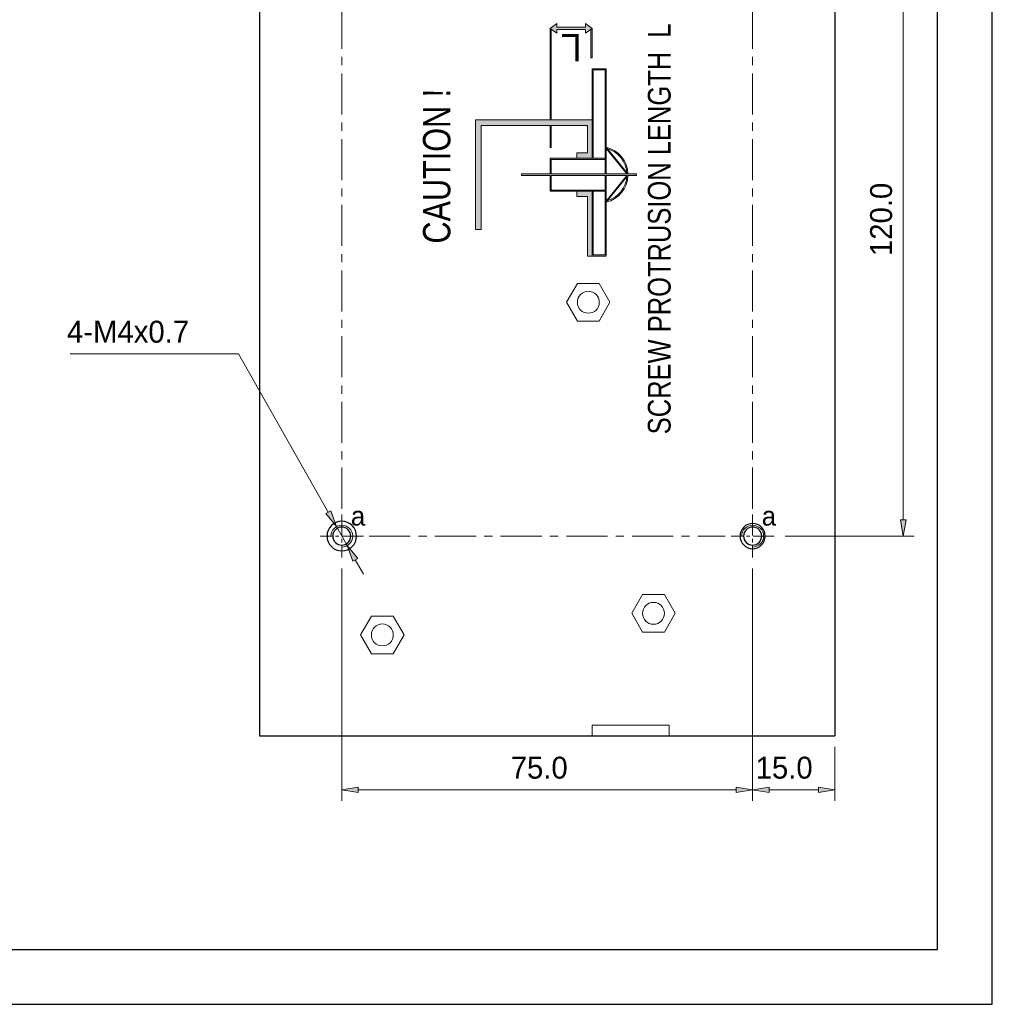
# Model space of a CAD drawing. Extents: x 0 to 6318, y 0 to 595.
# Tile 9 of 11: x 486 to 842, y 0 to 360. Entities that reach past the tile are written whole.
import ezdxf

# ---------------------------------------------------------------- set-up
doc = ezdxf.new("R2010")
doc.units = 0
doc.header["$MEASUREMENT"] = 0
for name, pattern in [('AI-Linetype-16', [11.446009, 7.630672, -1.271779, 1.271779, -1.271779]), ('AI-Linetype-17', [11.446009, 7.630672, -1.271779, 1.271779, -1.271779]), ('AI-Linetype-22', [11.446009, 7.630672, -1.271779, 1.271779, -1.271779]), ('AI-Linetype-23', [11.446009, 7.630672, -1.271779, 1.271779, -1.271779]), ('AI-Linetype-24', [24.033613, 15.021008, -3.004202, 3.004202, -3.004202]), ('AI-Linetype-6', [24.033613, 15.021008, -3.004202, 3.004202, -3.004202]), ('AI-Linetype-7', [24.033613, 15.021008, -3.004202, 3.004202, -3.004202])]:
    doc.linetypes.add(name, pattern=pattern)
for name, color, linetype in [('Center', 7, 'Continuous'), ('Dimension', 7, 'Continuous'), ('Line', 7, 'Continuous')]:
    doc.layers.add(name, color=color, linetype=linetype)

# ---------------------------------------------------------------- blocks, each defined once
blk = doc.blocks.new('block 3')
at = {"color": 7, "lineweight": 25, "true_color": 0xffffff}
blk.add_lwpolyline([(0.41, 0.08), (841.59, 0.08), (841.59, 594.92), (0.41, 594.92), (0.41, 0.08)], dxfattribs=at)
blk = doc.blocks.new('block 4')
at = {"color": 7, "lineweight": 25, "true_color": 0xffffff}
blk.add_lwpolyline([(20.44, 20.11), (821.56, 20.11), (821.56, 574.89), (20.44, 574.89), (20.44, 20.11)], dxfattribs=at)
blk = doc.blocks.new('block 253')
at = {"lineweight": 0}
blk.add_lwpolyline([(603.76, 159.44), (603.76, 74.5)], dxfattribs=at)
blk = doc.blocks.new('block 254')
at = {"lineweight": 0}
blk.add_lwpolyline([(753.97, 159.44), (753.97, 74.5)], dxfattribs=at)
blk = doc.blocks.new('block 255')
at = {"lineweight": 0}
blk.add_lwpolyline([(609.76, 78.51), (747.96, 78.51)], dxfattribs=at)
blk = doc.blocks.new('block 256')
at = {"true_color": 0xffffff}
h = blk.add_hatch(color=7, dxfattribs=at)
h.dxf.hatch_style = 2
h.paths.add_polyline_path([(609.76, 79.51), (603.76, 78.51), (609.76, 77.5)])
at = {"lineweight": 0}
blk.add_lwpolyline([(609.76, 79.51), (603.76, 78.51), (609.76, 77.5), (609.76, 79.51)], dxfattribs=at)
blk = doc.blocks.new('block 257')
at = {"true_color": 0xffffff}
h = blk.add_hatch(color=7, dxfattribs=at)
h.dxf.hatch_style = 2
h.paths.add_polyline_path([(747.96, 79.51), (753.97, 78.51), (747.96, 77.5)])
at = {"lineweight": 0}
blk.add_lwpolyline([(747.96, 79.51), (753.97, 78.51), (747.96, 77.5), (747.96, 79.51)], dxfattribs=at)
blk = doc.blocks.new('block 258')
at = {"color": 7, "true_color": 0xffffff, "insert": (665.51, 82.51), "char_height": 8.0112, "attachment_point": 7}
blk.add_mtext('\\fMyriad Pro|b0|i0|c0|p34;\\W1;75.0', dxfattribs=at)
blk = doc.blocks.new('block 259')
at = {"lineweight": 0}
blk.add_lwpolyline([(753.97, 159.44), (753.97, 74.5)], dxfattribs=at)
blk = doc.blocks.new('block 260')
at = {"lineweight": 0}
blk.add_lwpolyline([(784.01, 94.22), (784.01, 74.5)], dxfattribs=at)
blk = doc.blocks.new('block 261')
at = {"lineweight": 0}
blk.add_lwpolyline([(759.97, 78.51), (778, 78.51)], dxfattribs=at)
blk = doc.blocks.new('block 262')
at = {"true_color": 0xffffff}
h = blk.add_hatch(color=7, dxfattribs=at)
h.dxf.hatch_style = 2
h.paths.add_polyline_path([(759.97, 79.51), (753.97, 78.51), (759.97, 77.5)])
at = {"lineweight": 0}
blk.add_lwpolyline([(759.97, 79.51), (753.97, 78.51), (759.97, 77.5), (759.97, 79.51)], dxfattribs=at)
blk = doc.blocks.new('block 263')
at = {"true_color": 0xffffff}
h = blk.add_hatch(color=7, dxfattribs=at)
h.dxf.hatch_style = 2
h.paths.add_polyline_path([(778, 79.51), (784.01, 78.51), (778, 77.5)])
at = {"lineweight": 0}
blk.add_lwpolyline([(778, 79.51), (784.01, 78.51), (778, 77.5), (778, 79.51)], dxfattribs=at)
blk = doc.blocks.new('block 264')
at = {"color": 7, "true_color": 0xffffff, "insert": (755.06, 82.51), "char_height": 8.0112, "attachment_point": 7}
blk.add_mtext('\\fMyriad Pro|b0|i0|c0|p34;\\W1;15.0', dxfattribs=at)
blk = doc.blocks.new('block 296')
at = {"layer": 'Line', "color": 7, "lineweight": 25, "true_color": 0xffffff}
blk.add_lwpolyline([(573.71, 496.78), (573.71, 98.22)], dxfattribs=at)
blk = doc.blocks.new('block 309')
at = {"layer": 'Line', "color": 7, "lineweight": 25, "true_color": 0xffffff}
blk.add_lwpolyline([(784.01, 496.78), (784.01, 98.22)], dxfattribs=at)
blk = doc.blocks.new('block 310')
at = {"layer": 'Line', "color": 7, "lineweight": 25, "true_color": 0xffffff}
blk.add_lwpolyline([(573.71, 98.22), (784.01, 98.22)], dxfattribs=at)
blk = doc.blocks.new('block 319')
at = {"layer": 'Line', "color": 7, "lineweight": 25, "true_color": 0xffffff}
blk.add_open_spline([(598.35, 171.32), (598.35, 174.31), (600.77, 176.73), (603.76, 176.73), (606.74, 176.73), (609.16, 174.31), (609.16, 171.32), (609.16, 168.34), (606.74, 165.92), (603.76, 165.92), (600.77, 165.92), (598.35, 168.34), (598.35, 171.32), (598.35, 171.32), (598.35, 171.32), (598.35, 171.32)], degree=3, knots=[0, 0, 0, 0, 1, 1, 1, 2, 2, 2, 3, 3, 3, 4, 4, 4, 5, 5, 5, 5], dxfattribs=at)
blk = doc.blocks.new('block 320')
at = {"layer": 'Line', "color": 7, "lineweight": 25, "true_color": 0xffffff}
blk.add_open_spline([(600.45, 171.32), (600.45, 173.15), (601.93, 174.63), (603.76, 174.63), (605.58, 174.63), (607.06, 173.15), (607.06, 171.32), (607.06, 169.5), (605.58, 168.02), (603.76, 168.02), (601.93, 168.02), (600.45, 169.5), (600.45, 171.32), (600.45, 171.32), (600.45, 171.32), (600.45, 171.32)], degree=3, knots=[0, 0, 0, 0, 1, 1, 1, 2, 2, 2, 3, 3, 3, 4, 4, 4, 5, 5, 5, 5], dxfattribs=at)
blk = doc.blocks.new('block 325')
at = {"layer": 'Line', "color": 7, "lineweight": 25, "true_color": 0xffffff}
blk.add_open_spline([(749.36, 171.32), (749.36, 173.87), (751.42, 175.93), (753.97, 175.93), (756.51, 175.93), (758.57, 173.87), (758.57, 171.32), (758.57, 168.78), (756.51, 166.72), (753.97, 166.72), (751.42, 166.72), (749.36, 168.78), (749.36, 171.32), (749.36, 171.32), (749.36, 171.32), (749.36, 171.32)], degree=3, knots=[0, 0, 0, 0, 1, 1, 1, 2, 2, 2, 3, 3, 3, 4, 4, 4, 5, 5, 5, 5], dxfattribs=at)
blk = doc.blocks.new('block 326')
at = {"layer": 'Line', "color": 7, "lineweight": 25, "true_color": 0xffffff}
blk.add_open_spline([(750.66, 171.32), (750.66, 173.15), (752.14, 174.63), (753.97, 174.63), (755.79, 174.63), (757.27, 173.15), (757.27, 171.32), (757.27, 169.5), (755.79, 168.02), (753.97, 168.02), (752.14, 168.02), (750.66, 169.5), (750.66, 171.32), (750.66, 171.32), (750.66, 171.32), (750.66, 171.32)], degree=3, knots=[0, 0, 0, 0, 1, 1, 1, 2, 2, 2, 3, 3, 3, 4, 4, 4, 5, 5, 5, 5], dxfattribs=at)
blk = doc.blocks.new('block 776')
at = {"layer": 'Center', "color": 7, "linetype": 'AI-Linetype-6', "lineweight": 9, "true_color": 0xffffff}
blk.add_lwpolyline([(613.77, 171.32), (743.95, 171.32)], dxfattribs=at)
blk = doc.blocks.new('block 777')
at = {"layer": 'Center', "color": 7, "linetype": 'AI-Linetype-7', "lineweight": 9, "true_color": 0xffffff}
blk.add_lwpolyline([(753.97, 181.34), (753.97, 401.65)], dxfattribs=at)
blk = doc.blocks.new('block 786')
at = {"layer": 'Center', "color": 7, "linetype": 'AI-Linetype-16', "lineweight": 9, "true_color": 0xffffff}
blk.add_lwpolyline([(611.63, 171.32), (595.88, 171.32)], dxfattribs=at)
blk = doc.blocks.new('block 787')
at = {"layer": 'Center', "color": 7, "linetype": 'AI-Linetype-17', "lineweight": 9, "true_color": 0xffffff}
blk.add_lwpolyline([(603.76, 179.2), (603.76, 163.45)], dxfattribs=at)
blk = doc.blocks.new('block 792')
at = {"layer": 'Center', "color": 7, "linetype": 'AI-Linetype-22', "lineweight": 9, "true_color": 0xffffff}
blk.add_lwpolyline([(761.84, 171.32), (746.09, 171.32)], dxfattribs=at)
blk = doc.blocks.new('block 793')
at = {"layer": 'Center', "color": 7, "linetype": 'AI-Linetype-23', "lineweight": 9, "true_color": 0xffffff}
blk.add_lwpolyline([(753.97, 179.2), (753.97, 163.45)], dxfattribs=at)
blk = doc.blocks.new('block 794')
at = {"layer": 'Center', "color": 7, "linetype": 'AI-Linetype-24', "lineweight": 9, "true_color": 0xffffff}
blk.add_lwpolyline([(603.76, 181.34), (603.76, 401.65)], dxfattribs=at)
blk = doc.blocks.new('block 845')
at = {"layer": 'Dimension', "color": 7, "lineweight": 9, "true_color": 0xffffff}
blk.add_lwpolyline([(697.85, 263.72), (701.81, 256.84)], dxfattribs=at)
blk = doc.blocks.new('block 846')
at = {"layer": 'Dimension', "color": 7, "lineweight": 9, "true_color": 0xffffff}
blk.add_lwpolyline([(689.91, 249.97), (685.94, 256.84)], dxfattribs=at)
blk = doc.blocks.new('block 847')
at = {"layer": 'Dimension', "color": 7, "lineweight": 9, "true_color": 0xffffff}
blk.add_lwpolyline([(695.34, 98.22), (695.34, 102.23)], dxfattribs=at)
blk = doc.blocks.new('block 850')
at = {"layer": 'Dimension', "color": 7, "lineweight": 9, "true_color": 0xffffff}
blk.add_lwpolyline([(610.64, 135.17), (614.61, 142.04)], dxfattribs=at)
blk = doc.blocks.new('block 851')
at = {"layer": 'Dimension', "color": 7, "lineweight": 9, "true_color": 0xffffff}
blk.add_lwpolyline([(685.94, 256.84), (689.91, 263.72)], dxfattribs=at)
blk = doc.blocks.new('block 852')
at = {"layer": 'Dimension', "color": 7, "lineweight": 9, "true_color": 0xffffff}
blk.add_lwpolyline([(689.91, 263.72), (697.85, 263.72)], dxfattribs=at)
blk = doc.blocks.new('block 853')
at = {"layer": 'Dimension', "color": 7, "lineweight": 9, "true_color": 0xffffff}
blk.add_lwpolyline([(697.85, 249.97), (689.91, 249.97)], dxfattribs=at)
blk = doc.blocks.new('block 854')
at = {"layer": 'Dimension', "color": 7, "lineweight": 9, "true_color": 0xffffff}
blk.add_lwpolyline([(721.68, 149.96), (725.65, 143.08)], dxfattribs=at)
blk = doc.blocks.new('block 857')
at = {"layer": 'Dimension', "color": 7, "lineweight": 9, "true_color": 0xffffff}
blk.add_lwpolyline([(723.46, 98.22), (723.46, 102.23)], dxfattribs=at)
blk = doc.blocks.new('block 858')
at = {"layer": 'Dimension', "color": 7, "lineweight": 9, "true_color": 0xffffff}
blk.add_lwpolyline([(626.51, 135.17), (622.54, 128.3)], dxfattribs=at)
blk = doc.blocks.new('block 859')
at = {"layer": 'Dimension', "color": 7, "lineweight": 9, "true_color": 0xffffff}
blk.add_lwpolyline([(701.81, 256.84), (697.85, 249.97)], dxfattribs=at)
blk = doc.blocks.new('block 860')
at = {"layer": 'Dimension', "color": 7, "lineweight": 9, "true_color": 0xffffff}
blk.add_lwpolyline([(713.75, 136.21), (709.78, 143.08)], dxfattribs=at)
blk = doc.blocks.new('block 861')
at = {"layer": 'Dimension', "color": 7, "lineweight": 9, "true_color": 0xffffff}
blk.add_lwpolyline([(709.78, 143.08), (713.75, 149.96)], dxfattribs=at)
blk = doc.blocks.new('block 862')
at = {"layer": 'Dimension', "color": 7, "lineweight": 9, "true_color": 0xffffff}
blk.add_lwpolyline([(725.65, 143.08), (721.68, 136.21)], dxfattribs=at)
blk = doc.blocks.new('block 863')
at = {"layer": 'Dimension', "color": 7, "lineweight": 9, "true_color": 0xffffff}
blk.add_lwpolyline([(622.54, 142.04), (626.51, 135.17)], dxfattribs=at)
blk = doc.blocks.new('block 864')
at = {"layer": 'Dimension', "color": 7, "lineweight": 9, "true_color": 0xffffff}
blk.add_lwpolyline([(713.75, 149.96), (721.68, 149.96)], dxfattribs=at)
blk = doc.blocks.new('block 865')
at = {"layer": 'Dimension', "color": 7, "lineweight": 9, "true_color": 0xffffff}
blk.add_lwpolyline([(614.61, 128.3), (610.64, 135.17)], dxfattribs=at)
blk = doc.blocks.new('block 866')
at = {"layer": 'Dimension', "color": 7, "lineweight": 9, "true_color": 0xffffff}
blk.add_lwpolyline([(614.61, 142.04), (622.54, 142.04)], dxfattribs=at)
blk = doc.blocks.new('block 867')
at = {"layer": 'Dimension', "color": 7, "lineweight": 9, "true_color": 0xffffff}
blk.add_lwpolyline([(721.68, 136.21), (713.75, 136.21)], dxfattribs=at)
blk = doc.blocks.new('block 868')
at = {"layer": 'Dimension', "color": 7, "lineweight": 9, "true_color": 0xffffff}
blk.add_lwpolyline([(622.54, 128.3), (614.61, 128.3)], dxfattribs=at)
blk = doc.blocks.new('block 869')
at = {"layer": 'Dimension', "color": 7, "lineweight": 9, "true_color": 0xffffff}
blk.add_lwpolyline([(695.34, 102.23), (723.46, 102.23)], dxfattribs=at)
blk = doc.blocks.new('block 872')
at = {"layer": 'Dimension', "color": 7, "lineweight": 9, "true_color": 0xffffff}
blk.add_open_spline([(689.88, 256.84), (689.88, 259.06), (691.67, 260.85), (693.88, 260.85), (696.09, 260.85), (697.89, 259.06), (697.89, 256.84), (697.89, 254.63), (696.09, 252.84), (693.88, 252.84), (691.67, 252.84), (689.88, 254.63), (689.88, 256.84), (689.88, 256.84), (689.88, 256.84), (689.88, 256.84)], degree=3, knots=[0, 0, 0, 0, 1, 1, 1, 2, 2, 2, 3, 3, 3, 4, 4, 4, 5, 5, 5, 5], dxfattribs=at)
blk = doc.blocks.new('block 873')
at = {"layer": 'Dimension', "color": 7, "lineweight": 9, "true_color": 0xffffff}
blk.add_open_spline([(614.57, 135.17), (614.57, 137.39), (616.36, 139.18), (618.58, 139.18), (620.79, 139.18), (622.58, 137.39), (622.58, 135.17), (622.58, 132.96), (620.79, 131.17), (618.58, 131.17), (616.36, 131.17), (614.57, 132.96), (614.57, 135.17), (614.57, 135.17), (614.57, 135.17), (614.57, 135.17)], degree=3, knots=[0, 0, 0, 0, 1, 1, 1, 2, 2, 2, 3, 3, 3, 4, 4, 4, 5, 5, 5, 5], dxfattribs=at)
blk = doc.blocks.new('block 874')
at = {"layer": 'Dimension', "color": 7, "lineweight": 9, "true_color": 0xffffff}
blk.add_open_spline([(713.71, 143.08), (713.71, 145.3), (715.5, 147.09), (717.71, 147.09), (719.93, 147.09), (721.72, 145.3), (721.72, 143.08), (721.72, 140.87), (719.93, 139.08), (717.71, 139.08), (715.5, 139.08), (713.71, 140.87), (713.71, 143.08), (713.71, 143.08), (713.71, 143.08), (713.71, 143.08)], degree=3, knots=[0, 0, 0, 0, 1, 1, 1, 2, 2, 2, 3, 3, 3, 4, 4, 4, 5, 5, 5, 5], dxfattribs=at)
blk = doc.blocks.new('block 876')
at = {"layer": 'Dimension', "color": 7, "true_color": 0xffffff, "insert": (724.11, 208.56), "char_height": 8.3447, "attachment_point": 7, "rotation": 90}
blk.add_mtext('\\fArial|b0|i0|c0|p34;\\W0.8;SCREW PROTRUSION LENGTH  L', dxfattribs=at)
blk = doc.blocks.new('block 885')
at = {"layer": 'Dimension', "color": 7, "lineweight": 9, "true_color": 0xffffff}
blk.add_open_spline([(603.76, 167.32), (605.97, 167.32), (607.76, 169.11), (607.76, 171.32), (607.76, 173.54), (605.97, 175.33), (603.76, 175.33), (601.54, 175.33), (599.75, 173.54), (599.75, 171.32)], degree=3, knots=[0, 0, 0, 0, 1, 1, 1, 2, 2, 2, 3, 3, 3, 3], dxfattribs=at)
blk = doc.blocks.new('block 888')
at = {"layer": 'Dimension', "color": 7, "lineweight": 9, "true_color": 0xffffff}
blk.add_open_spline([(753.97, 167.32), (756.18, 167.32), (757.97, 169.11), (757.97, 171.32), (757.97, 173.54), (756.18, 175.33), (753.97, 175.33), (751.75, 175.33), (749.96, 173.54), (749.96, 171.32)], degree=3, knots=[0, 0, 0, 0, 1, 1, 1, 2, 2, 2, 3, 3, 3, 3], dxfattribs=at)
blk = doc.blocks.new('block 895')
at = {"layer": 'Dimension', "lineweight": 0}
blk.add_lwpolyline([(765.85, 171.32), (813.05, 171.32)], dxfattribs=at)
blk = doc.blocks.new('block 897')
at = {"layer": 'Dimension', "lineweight": 0}
blk.add_lwpolyline([(809.04, 177.33), (809.04, 405.65)], dxfattribs=at)
blk = doc.blocks.new('block 898')
at = {"layer": 'Dimension', "true_color": 0xffffff}
h = blk.add_hatch(color=7, dxfattribs=at)
h.dxf.hatch_style = 2
h.paths.add_polyline_path([(808.04, 177.33), (809.04, 171.32), (810.04, 177.33)])
at = {"layer": 'Dimension', "lineweight": 0}
blk.add_lwpolyline([(808.04, 177.33), (809.04, 171.32), (810.04, 177.33), (808.04, 177.33)], dxfattribs=at)
blk = doc.blocks.new('block 900')
at = {"layer": 'Dimension', "color": 7, "true_color": 0xffffff, "insert": (805.04, 273.75), "char_height": 8.0112, "attachment_point": 7, "rotation": 90}
blk.add_mtext('\\fMyriad Pro|b0|i0|c0|p34;\\W1;120.0', dxfattribs=at)
blk = doc.blocks.new('block 940')
at = {"layer": 'Dimension', "color": 7, "true_color": 0xffffff, "insert": (643.6, 278.32), "char_height": 10.014, "attachment_point": 7, "rotation": 90}
blk.add_mtext('\\fArial|b0|i0|c0|p34;\\W0.8;CAUTION !', dxfattribs=at)
blk = doc.blocks.new('block 941')
at = {"layer": 'Dimension', "color": 7, "true_color": 0xffffff, "insert": (643.6, 278.32), "char_height": 10.014, "attachment_point": 7, "rotation": 90}
blk.add_mtext('\\fArial|b0|i0|c0|p34;\\W0.8;CAUTION !', dxfattribs=at)
blk = doc.blocks.new('block 942')
at = {"layer": 'Dimension', "true_color": 0xffffff}
blk.add_hatch(color=7, dxfattribs=at).paths.add_polyline_path([(652.66, 323.52), (652.66, 283.46), (654.66, 283.46), (654.66, 321.51), (693.63, 321.51), (693.63, 311.5), (689.63, 311.5), (689.63, 309.5), (695.24, 309.5), (695.24, 323.52), (680.36, 323.52)])
at = {"layer": 'Dimension', "lineweight": 0}
blk.add_lwpolyline([(652.66, 323.52), (652.66, 283.46), (654.66, 283.46), (654.66, 321.51), (693.63, 321.51), (693.63, 311.5), (689.63, 311.5), (689.63, 309.5), (695.24, 309.5), (695.24, 323.52), (680.36, 323.52), (652.66, 323.52)], dxfattribs=at)
blk = doc.blocks.new('block 943')
at = {"layer": 'Dimension', "color": 7, "lineweight": 9, "true_color": 0xffffff}
blk.add_lwpolyline([(695.24, 323.52), (680.36, 323.52)], dxfattribs=at)
blk = doc.blocks.new('block 944')
at = {"layer": 'Dimension', "true_color": 0xffffff}
blk.add_hatch(color=7, dxfattribs=at).paths.add_polyline_path([(679.96, 357.01), (679.96, 323.52), (680.36, 323.52), (680.36, 356.72)])
at = {"layer": 'Dimension', "lineweight": 0}
blk.add_lwpolyline([(679.96, 357.01), (679.96, 323.52), (680.36, 323.52), (680.36, 356.72), (679.96, 357.01)], dxfattribs=at)
blk = doc.blocks.new('block 945')
at = {"layer": 'Dimension', "color": 7, "lineweight": 9, "true_color": 0xffffff}
blk.add_lwpolyline([(680.36, 323.52), (652.66, 323.52)], dxfattribs=at)
blk = doc.blocks.new('block 946')
at = {"layer": 'Dimension', "color": 7, "lineweight": 9, "true_color": 0xffffff}
blk.add_lwpolyline([(652.66, 323.52), (652.66, 283.46)], dxfattribs=at)
blk = doc.blocks.new('block 947')
at = {"layer": 'Dimension', "color": 7, "lineweight": 9, "true_color": 0xffffff}
blk.add_lwpolyline([(654.66, 321.51), (654.66, 283.46)], dxfattribs=at)
blk = doc.blocks.new('block 948')
at = {"layer": 'Dimension', "true_color": 0xffffff}
h = blk.add_hatch(color=7, dxfattribs=at)
h.paths.add_polyline_path([(680.36, 303.79), (680.36, 309.1), (700.04, 309.1), (700.04, 309.5), (689.63, 309.5), (679.96, 309.5), (679.96, 303.79), (669.43, 303.79), (669.43, 303.19), (679.96, 303.19), (679.96, 297.48), (689.63, 297.48), (700.04, 297.48), (700.04, 297.88), (680.36, 297.88), (680.36, 303.19), (700.04, 303.19), (700.04, 274.13), (695.64, 274.13), (695.64, 297.48), (695.24, 297.48), (695.24, 273.73), (700.44, 273.73), (700.44, 293.44), (708.39, 303.19), (711.48, 303.19), (711.48, 303.79), (708.39, 303.79), (700.44, 313.54), (700.44, 342.24), (695.24, 342.24), (695.24, 323.52), (695.24, 309.5), (695.64, 309.5), (695.64, 323.52), (695.64, 341.84), (700.04, 341.84), (700.04, 303.79)])
h.paths.add_polyline_path([(700.44, 303.79), (700.44, 313.13), (707.99, 303.79)])
h.paths.add_polyline_path([(700.44, 303.19), (707.99, 303.19), (700.44, 293.85)])
at = {"layer": 'Dimension', "lineweight": 0}
for points in [[(680.36, 303.79), (680.36, 309.1), (700.04, 309.1), (700.04, 309.5), (689.63, 309.5), (679.96, 309.5), (679.96, 303.79), (669.43, 303.79), (669.43, 303.19), (679.96, 303.19), (679.96, 297.48), (689.63, 297.48), (700.04, 297.48), (700.04, 297.88), (680.36, 297.88), (680.36, 303.19), (700.04, 303.19), (700.04, 274.13), (695.64, 274.13), (695.64, 297.48), (695.24, 297.48), (695.24, 273.73), (700.44, 273.73), (700.44, 293.44), (708.39, 303.19), (711.48, 303.19), (711.48, 303.79), (708.39, 303.79), (700.44, 313.54), (700.44, 342.24), (695.24, 342.24), (695.24, 323.52), (695.24, 309.5), (695.64, 309.5), (695.64, 323.52), (695.64, 341.84), (700.04, 341.84), (700.04, 303.79), (680.36, 303.79)], [(700.44, 303.79), (700.44, 313.13), (707.99, 303.79), (700.44, 303.79)], [(700.44, 303.19), (707.99, 303.19), (700.44, 293.85), (700.44, 303.19)]]:
    blk.add_lwpolyline(points, dxfattribs=at)
blk = doc.blocks.new('block 949')
at = {"layer": 'Dimension', "color": 7, "lineweight": 9, "true_color": 0xffffff}
blk.add_lwpolyline([(689.63, 297.48), (679.96, 297.48)], dxfattribs=at)
blk = doc.blocks.new('block 950')
at = {"layer": 'Dimension', "color": 7, "lineweight": 9, "true_color": 0xffffff}
blk.add_lwpolyline([(700.04, 297.88), (680.36, 297.88)], dxfattribs=at)
blk = doc.blocks.new('block 951')
at = {"layer": 'Dimension', "color": 7, "lineweight": 9, "true_color": 0xffffff}
blk.add_lwpolyline([(689.63, 309.5), (679.96, 309.5)], dxfattribs=at)
blk = doc.blocks.new('block 952')
at = {"layer": 'Dimension', "true_color": 0xffffff}
blk.add_hatch(color=7, dxfattribs=at).paths.add_polyline_path([(679.96, 321.51), (679.96, 313.5), (680.36, 313.5), (680.36, 321.51)])
at = {"layer": 'Dimension', "lineweight": 0}
blk.add_lwpolyline([(679.96, 321.51), (679.96, 313.5), (680.36, 313.5), (680.36, 321.51), (679.96, 321.51)], dxfattribs=at)
blk = doc.blocks.new('block 953')
at = {"layer": 'Dimension', "color": 7, "lineweight": 9, "true_color": 0xffffff}
blk.add_lwpolyline([(680.36, 313.5), (679.96, 313.5)], dxfattribs=at)
blk = doc.blocks.new('block 954')
at = {"layer": 'Dimension', "color": 7, "lineweight": 9, "true_color": 0xffffff}
blk.add_lwpolyline([(700.04, 309.1), (680.36, 309.1)], dxfattribs=at)
blk = doc.blocks.new('block 955')
at = {"layer": 'Dimension', "color": 7, "lineweight": 9, "true_color": 0xffffff}
blk.add_lwpolyline([(693.63, 311.5), (689.63, 311.5)], dxfattribs=at)
blk = doc.blocks.new('block 956')
at = {"layer": 'Dimension', "color": 7, "lineweight": 9, "true_color": 0xffffff}
blk.add_lwpolyline([(679.96, 297.48), (679.96, 303.19)], dxfattribs=at)
blk = doc.blocks.new('block 957')
at = {"layer": 'Dimension', "color": 7, "lineweight": 9, "true_color": 0xffffff}
blk.add_lwpolyline([(679.96, 303.79), (679.96, 309.5)], dxfattribs=at)
blk = doc.blocks.new('block 958')
at = {"layer": 'Dimension', "color": 7, "lineweight": 9, "true_color": 0xffffff}
blk.add_lwpolyline([(680.36, 297.88), (680.36, 303.19)], dxfattribs=at)
blk = doc.blocks.new('block 959')
at = {"layer": 'Dimension', "color": 7, "lineweight": 9, "true_color": 0xffffff}
blk.add_lwpolyline([(680.36, 303.79), (680.36, 309.1)], dxfattribs=at)
blk = doc.blocks.new('block 960')
at = {"layer": 'Dimension', "color": 7, "lineweight": 9, "true_color": 0xffffff}
blk.add_lwpolyline([(700.44, 273.73), (700.44, 293.44)], dxfattribs=at)
blk = doc.blocks.new('block 961')
at = {"layer": 'Dimension', "color": 7, "lineweight": 9, "true_color": 0xffffff}
blk.add_lwpolyline([(700.44, 293.85), (700.44, 303.19)], dxfattribs=at)
blk = doc.blocks.new('block 962')
at = {"layer": 'Dimension', "color": 7, "lineweight": 9, "true_color": 0xffffff}
blk.add_lwpolyline([(700.44, 303.79), (700.44, 313.13)], dxfattribs=at)
blk = doc.blocks.new('block 963')
at = {"layer": 'Dimension', "color": 7, "lineweight": 9, "true_color": 0xffffff}
blk.add_lwpolyline([(700.44, 313.54), (700.44, 342.24)], dxfattribs=at)
blk = doc.blocks.new('block 964')
at = {"layer": 'Dimension', "color": 7, "lineweight": 9, "true_color": 0xffffff}
blk.add_lwpolyline([(700.04, 274.13), (700.04, 303.19)], dxfattribs=at)
blk = doc.blocks.new('block 965')
at = {"layer": 'Dimension', "color": 7, "lineweight": 9, "true_color": 0xffffff}
blk.add_lwpolyline([(700.04, 303.79), (700.04, 341.84)], dxfattribs=at)
blk = doc.blocks.new('block 966')
at = {"layer": 'Dimension', "color": 7, "lineweight": 9, "true_color": 0xffffff}
blk.add_lwpolyline([(695.64, 297.48), (695.64, 274.13)], dxfattribs=at)
blk = doc.blocks.new('block 967')
at = {"layer": 'Dimension', "true_color": 0xffffff}
blk.add_hatch(color=7, dxfattribs=at).paths.add_polyline_path([(689.63, 297.48), (689.63, 295.48), (693.63, 295.48), (693.63, 273.73), (695.24, 273.73), (695.24, 297.48)])
at = {"layer": 'Dimension', "lineweight": 0}
blk.add_lwpolyline([(689.63, 297.48), (689.63, 295.48), (693.63, 295.48), (693.63, 273.73), (695.24, 273.73), (695.24, 297.48), (689.63, 297.48)], dxfattribs=at)
blk = doc.blocks.new('block 968')
at = {"layer": 'Dimension', "color": 7, "lineweight": 9, "true_color": 0xffffff}
blk.add_lwpolyline([(695.24, 297.48), (695.24, 273.73)], dxfattribs=at)
blk = doc.blocks.new('block 969')
at = {"layer": 'Dimension', "color": 7, "lineweight": 9, "true_color": 0xffffff}
blk.add_lwpolyline([(693.63, 295.48), (693.63, 273.73)], dxfattribs=at)
blk = doc.blocks.new('block 970')
at = {"layer": 'Dimension', "color": 7, "lineweight": 9, "true_color": 0xffffff}
blk.add_lwpolyline([(693.63, 311.5), (693.63, 321.51)], dxfattribs=at)
blk = doc.blocks.new('block 971')
at = {"layer": 'Dimension', "color": 7, "lineweight": 9, "true_color": 0xffffff}
blk.add_lwpolyline([(689.63, 295.48), (689.63, 297.48)], dxfattribs=at)
blk = doc.blocks.new('block 972')
at = {"layer": 'Dimension', "color": 7, "lineweight": 9, "true_color": 0xffffff}
blk.add_lwpolyline([(689.63, 309.5), (689.63, 311.5)], dxfattribs=at)
blk = doc.blocks.new('block 973')
at = {"layer": 'Dimension', "color": 7, "lineweight": 9, "true_color": 0xffffff}
blk.add_lwpolyline([(700.44, 342.24), (695.24, 342.24)], dxfattribs=at)
blk = doc.blocks.new('block 974')
at = {"layer": 'Dimension', "true_color": 0xffffff}
blk.add_hatch(color=7, dxfattribs=at).paths.add_polyline_path([(694.84, 356.72), (694.84, 346.25), (695.24, 346.25), (695.24, 357.01)])
at = {"layer": 'Dimension', "lineweight": 0}
blk.add_lwpolyline([(694.84, 356.72), (694.84, 346.25), (695.24, 346.25), (695.24, 357.01), (694.84, 356.72)], dxfattribs=at)
blk = doc.blocks.new('block 975')
at = {"layer": 'Dimension', "color": 7, "lineweight": 9, "true_color": 0xffffff}
blk.add_lwpolyline([(695.24, 346.25), (694.84, 346.25)], dxfattribs=at)
blk = doc.blocks.new('block 976')
at = {"layer": 'Dimension', "color": 7, "lineweight": 9, "true_color": 0xffffff}
blk.add_lwpolyline([(700.04, 341.84), (695.64, 341.84)], dxfattribs=at)
blk = doc.blocks.new('block 977')
at = {"layer": 'Dimension', "color": 7, "lineweight": 9, "true_color": 0xffffff}
blk.add_lwpolyline([(695.24, 273.73), (700.44, 273.73)], dxfattribs=at)
blk = doc.blocks.new('block 978')
at = {"layer": 'Dimension', "color": 7, "lineweight": 9, "true_color": 0xffffff}
blk.add_lwpolyline([(695.64, 274.13), (700.04, 274.13)], dxfattribs=at)
blk = doc.blocks.new('block 979')
at = {"layer": 'Dimension', "color": 7, "lineweight": 9, "true_color": 0xffffff}
blk.add_lwpolyline([(693.63, 295.48), (689.63, 295.48)], dxfattribs=at)
blk = doc.blocks.new('block 980')
at = {"layer": 'Dimension', "color": 7, "lineweight": 9, "true_color": 0xffffff}
blk.add_lwpolyline([(693.63, 273.73), (695.24, 273.73)], dxfattribs=at)
blk = doc.blocks.new('block 981')
at = {"layer": 'Dimension', "color": 7, "lineweight": 9, "true_color": 0xffffff}
blk.add_lwpolyline([(652.66, 283.46), (654.66, 283.46)], dxfattribs=at)
blk = doc.blocks.new('block 982')
at = {"layer": 'Dimension', "color": 7, "lineweight": 9, "true_color": 0xffffff}
blk.add_open_spline([(700.44, 293.85), (704.77, 294.92), (707.86, 298.73), (707.99, 303.19)], degree=3, dxfattribs=at)
blk = doc.blocks.new('block 983')
at = {"layer": 'Dimension', "color": 7, "lineweight": 9, "true_color": 0xffffff}
blk.add_open_spline([(707.99, 303.79), (707.85, 308.24), (704.77, 312.06), (700.44, 313.13)], degree=3, dxfattribs=at)
blk = doc.blocks.new('block 984')
at = {"layer": 'Dimension', "color": 7, "lineweight": 9, "true_color": 0xffffff}
blk.add_open_spline([(700.44, 293.44), (704.99, 294.51), (708.25, 298.51), (708.39, 303.19)], degree=3, dxfattribs=at)
blk = doc.blocks.new('block 985')
at = {"layer": 'Dimension', "color": 7, "lineweight": 9, "true_color": 0xffffff}
blk.add_open_spline([(708.39, 303.79), (708.25, 308.46), (704.99, 312.46), (700.44, 313.54)], degree=3, dxfattribs=at)
blk = doc.blocks.new('block 986')
at = {"layer": 'Dimension', "color": 7, "lineweight": 9, "true_color": 0xffffff}
blk.add_lwpolyline([(689.63, 309.5), (700.04, 309.5)], dxfattribs=at)
blk = doc.blocks.new('block 987')
at = {"layer": 'Dimension', "color": 7, "lineweight": 9, "true_color": 0xffffff}
blk.add_lwpolyline([(695.64, 309.5), (695.64, 309.5)], dxfattribs=at)
blk = doc.blocks.new('block 988')
at = {"layer": 'Dimension', "color": 7, "lineweight": 9, "true_color": 0xffffff}
blk.add_lwpolyline([(695.64, 309.5), (695.64, 323.52)], dxfattribs=at)
blk = doc.blocks.new('block 989')
at = {"layer": 'Dimension', "color": 7, "lineweight": 9, "true_color": 0xffffff}
blk.add_lwpolyline([(695.24, 309.5), (695.24, 323.52)], dxfattribs=at)
blk = doc.blocks.new('block 990')
at = {"layer": 'Dimension', "color": 7, "lineweight": 9, "true_color": 0xffffff}
blk.add_lwpolyline([(695.64, 323.52), (695.64, 341.84)], dxfattribs=at)
blk = doc.blocks.new('block 991')
at = {"layer": 'Dimension', "color": 7, "lineweight": 9, "true_color": 0xffffff}
blk.add_lwpolyline([(695.24, 323.52), (695.24, 342.24)], dxfattribs=at)
blk = doc.blocks.new('block 992')
at = {"layer": 'Dimension', "true_color": 0xffffff}
blk.add_hatch(color=7, dxfattribs=at).paths.add_polyline_path([(679.96, 357.01), (682.33, 355.28), (682.33, 356.61), (692.86, 356.61), (692.86, 355.28), (695.24, 357.01), (692.86, 358.74), (692.86, 357.41), (682.33, 357.41), (682.33, 358.74)])
at = {"layer": 'Dimension', "lineweight": 0}
blk.add_lwpolyline([(679.96, 357.01), (682.33, 355.28), (682.33, 356.61), (692.86, 356.61), (692.86, 355.28), (695.24, 357.01), (692.86, 358.74), (692.86, 357.41), (682.33, 357.41), (682.33, 358.74), (679.96, 357.01)], dxfattribs=at)
blk = doc.blocks.new('block 993')
at = {"layer": 'Dimension', "color": 7, "lineweight": 9, "true_color": 0xffffff}
blk.add_lwpolyline([(682.33, 356.61), (692.86, 356.61)], dxfattribs=at)
blk = doc.blocks.new('block 994')
at = {"layer": 'Dimension', "color": 7, "lineweight": 9, "true_color": 0xffffff}
blk.add_lwpolyline([(682.33, 357.41), (692.86, 357.41)], dxfattribs=at)
blk = doc.blocks.new('block 995')
at = {"layer": 'Dimension', "color": 7, "lineweight": 9, "true_color": 0xffffff}
blk.add_lwpolyline([(679.96, 357.01), (682.33, 355.28)], dxfattribs=at)
blk = doc.blocks.new('block 996')
at = {"layer": 'Dimension', "color": 7, "lineweight": 9, "true_color": 0xffffff}
blk.add_lwpolyline([(679.96, 357.01), (682.33, 358.74)], dxfattribs=at)
blk = doc.blocks.new('block 997')
at = {"layer": 'Dimension', "color": 7, "lineweight": 9, "true_color": 0xffffff}
blk.add_lwpolyline([(682.33, 355.28), (682.33, 356.61)], dxfattribs=at)
blk = doc.blocks.new('block 998')
at = {"layer": 'Dimension', "color": 7, "lineweight": 9, "true_color": 0xffffff}
blk.add_lwpolyline([(682.33, 357.41), (682.33, 358.74)], dxfattribs=at)
blk = doc.blocks.new('block 999')
at = {"layer": 'Dimension', "color": 7, "lineweight": 9, "true_color": 0xffffff}
blk.add_lwpolyline([(695.24, 357.01), (692.86, 355.28)], dxfattribs=at)
blk = doc.blocks.new('block 1000')
at = {"layer": 'Dimension', "color": 7, "lineweight": 9, "true_color": 0xffffff}
blk.add_lwpolyline([(695.24, 357.01), (692.86, 358.74)], dxfattribs=at)
blk = doc.blocks.new('block 1001')
at = {"layer": 'Dimension', "color": 7, "lineweight": 9, "true_color": 0xffffff}
blk.add_lwpolyline([(695.24, 346.25), (695.24, 357.01)], dxfattribs=at)
blk = doc.blocks.new('block 1002')
at = {"layer": 'Dimension', "color": 7, "lineweight": 9, "true_color": 0xffffff}
blk.add_lwpolyline([(694.84, 346.25), (694.84, 356.72)], dxfattribs=at)
blk = doc.blocks.new('block 1003')
at = {"layer": 'Dimension', "color": 7, "lineweight": 9, "true_color": 0xffffff}
blk.add_lwpolyline([(679.96, 313.5), (679.96, 321.51)], dxfattribs=at)
blk = doc.blocks.new('block 1004')
at = {"layer": 'Dimension', "color": 7, "lineweight": 9, "true_color": 0xffffff}
blk.add_lwpolyline([(680.36, 313.5), (680.36, 321.51)], dxfattribs=at)
blk = doc.blocks.new('block 1005')
at = {"layer": 'Dimension', "color": 7, "lineweight": 9, "true_color": 0xffffff}
blk.add_lwpolyline([(679.96, 323.52), (679.96, 357.01)], dxfattribs=at)
blk = doc.blocks.new('block 1006')
at = {"layer": 'Dimension', "color": 7, "lineweight": 9, "true_color": 0xffffff}
blk.add_lwpolyline([(680.36, 323.52), (680.36, 356.72)], dxfattribs=at)
blk = doc.blocks.new('block 1007')
at = {"layer": 'Dimension', "color": 7, "lineweight": 9, "true_color": 0xffffff}
blk.add_lwpolyline([(692.86, 355.28), (692.86, 356.61)], dxfattribs=at)
blk = doc.blocks.new('block 1008')
at = {"layer": 'Dimension', "color": 7, "lineweight": 9, "true_color": 0xffffff}
blk.add_lwpolyline([(692.86, 357.41), (692.86, 358.74)], dxfattribs=at)
blk = doc.blocks.new('block 1009')
at = {"layer": 'Dimension', "color": 7, "lineweight": 9, "true_color": 0xffffff}
blk.add_lwpolyline([(689.63, 297.48), (700.04, 297.48)], dxfattribs=at)
blk = doc.blocks.new('block 1010')
at = {"layer": 'Dimension', "color": 7, "lineweight": 9, "true_color": 0xffffff}
blk.add_lwpolyline([(693.63, 321.51), (654.66, 321.51)], dxfattribs=at)
blk = doc.blocks.new('block 1011')
at = {"layer": 'Dimension', "color": 7, "true_color": 0xffffff, "insert": (691.56, 354.95), "char_height": 10.014, "attachment_point": 7, "rotation": 180}
blk.add_mtext('\\fArial|b0|i0|c0|p34;\\W1;L', dxfattribs=at)
blk = doc.blocks.new('block 1012')
at = {"layer": 'Dimension', "color": 7, "lineweight": 9, "true_color": 0xffffff}
blk.add_lwpolyline([(711.48, 303.19), (708.39, 303.19)], dxfattribs=at)
blk = doc.blocks.new('block 1013')
at = {"layer": 'Dimension', "color": 7, "lineweight": 9, "true_color": 0xffffff}
blk.add_lwpolyline([(707.99, 303.19), (700.44, 303.19)], dxfattribs=at)
blk = doc.blocks.new('block 1014')
at = {"layer": 'Dimension', "color": 7, "lineweight": 9, "true_color": 0xffffff}
blk.add_lwpolyline([(700.04, 303.19), (680.36, 303.19)], dxfattribs=at)
blk = doc.blocks.new('block 1015')
at = {"layer": 'Dimension', "color": 7, "lineweight": 9, "true_color": 0xffffff}
blk.add_lwpolyline([(679.96, 303.19), (669.43, 303.19)], dxfattribs=at)
blk = doc.blocks.new('block 1016')
at = {"layer": 'Dimension', "color": 7, "lineweight": 9, "true_color": 0xffffff}
blk.add_lwpolyline([(711.48, 303.79), (708.39, 303.79)], dxfattribs=at)
blk = doc.blocks.new('block 1017')
at = {"layer": 'Dimension', "color": 7, "lineweight": 9, "true_color": 0xffffff}
blk.add_lwpolyline([(707.99, 303.79), (700.44, 303.79)], dxfattribs=at)
blk = doc.blocks.new('block 1018')
at = {"layer": 'Dimension', "color": 7, "lineweight": 9, "true_color": 0xffffff}
blk.add_lwpolyline([(700.04, 303.79), (680.36, 303.79)], dxfattribs=at)
blk = doc.blocks.new('block 1019')
at = {"layer": 'Dimension', "color": 7, "lineweight": 9, "true_color": 0xffffff}
blk.add_lwpolyline([(679.96, 303.79), (669.43, 303.79)], dxfattribs=at)
blk = doc.blocks.new('block 1020')
at = {"layer": 'Dimension', "color": 7, "lineweight": 9, "true_color": 0xffffff}
blk.add_lwpolyline([(669.43, 303.19), (669.43, 303.79)], dxfattribs=at)
blk = doc.blocks.new('block 1021')
at = {"layer": 'Dimension', "lineweight": 0}
blk.add_lwpolyline([(504.43, 237.95), (566.04, 237.95)], dxfattribs=at)
blk = doc.blocks.new('block 1022')
at = {"layer": 'Dimension', "lineweight": 0}
blk.add_lwpolyline([(566.04, 237.95), (598.82, 180.04)], dxfattribs=at)
blk = doc.blocks.new('block 1023')
at = {"layer": 'Dimension', "lineweight": 0}
blk.add_lwpolyline([(608.69, 162.61), (611.65, 157.38)], dxfattribs=at)
blk = doc.blocks.new('block 1024')
at = {"layer": 'Dimension', "color": 7, "true_color": 0xffffff, "insert": (503.28, 241.96), "char_height": 8.0112, "attachment_point": 7}
blk.add_mtext('\\fMyriad Pro|b0|i0|c0|p34;\\W1;4-M4x0.7', dxfattribs=at)
blk = doc.blocks.new('block 1025')
at = {"layer": 'Dimension', "lineweight": 0}
blk.add_lwpolyline([(605.73, 167.84), (601.78, 174.81)], dxfattribs=at)
blk = doc.blocks.new('block 1026')
at = {"layer": 'Dimension', "true_color": 0xffffff}
h = blk.add_hatch(color=7, dxfattribs=at)
h.dxf.hatch_style = 2
h.paths.add_polyline_path([(609.56, 163.1), (605.73, 167.84), (607.82, 162.12)])
at = {"layer": 'Dimension', "lineweight": 0}
blk.add_lwpolyline([(609.56, 163.1), (605.73, 167.84), (607.82, 162.12), (609.56, 163.1)], dxfattribs=at)
blk = doc.blocks.new('block 1027')
at = {"layer": 'Dimension', "true_color": 0xffffff}
h = blk.add_hatch(color=7, dxfattribs=at)
h.dxf.hatch_style = 2
h.paths.add_polyline_path([(599.69, 180.53), (601.78, 174.81), (597.95, 179.54)])
at = {"layer": 'Dimension', "lineweight": 0}
blk.add_lwpolyline([(599.69, 180.53), (601.78, 174.81), (597.95, 179.54), (599.69, 180.53)], dxfattribs=at)
blk = doc.blocks.new('block 1032')
at = {"layer": 'Dimension', "color": 7, "true_color": 0xffffff, "insert": (607.09, 175.07), "char_height": 7.0098, "attachment_point": 7}
blk.add_mtext('\\fMyriad Pro|b0|i0|c0|p34;\\W1;a', dxfattribs=at)
blk = doc.blocks.new('block 1033')
at = {"layer": 'Dimension', "color": 7, "true_color": 0xffffff, "insert": (757.3, 175.07), "char_height": 7.0098, "attachment_point": 7}
blk.add_mtext('\\fMyriad Pro|b0|i0|c0|p34;\\W1;a', dxfattribs=at)
blk = doc.blocks.new('block 1039')
at = {"layer": 'Defpoints', "lineweight": 0}
blk.add_lwpolyline([(761.84, 171.32), (761.84, 171.32)], dxfattribs=at)
blk = doc.blocks.new('block 1053')
at = {"layer": 'Defpoints', "lineweight": 0}
blk.add_lwpolyline([(601.78, 174.81), (601.78, 174.81)], dxfattribs=at)
blk = doc.blocks.new('block 1054')
at = {"layer": 'Defpoints', "lineweight": 0}
blk.add_lwpolyline([(605.73, 167.84), (605.73, 167.84)], dxfattribs=at)
blk = doc.blocks.new('block 1067')
at = {"layer": 'Defpoints', "lineweight": 0}
blk.add_lwpolyline([(603.76, 163.45), (603.76, 163.45)], dxfattribs=at)
blk = doc.blocks.new('block 1068')
at = {"layer": 'Defpoints', "lineweight": 0}
blk.add_lwpolyline([(753.97, 163.45), (753.97, 163.45)], dxfattribs=at)
blk = doc.blocks.new('block 1069')
at = {"layer": 'Defpoints', "lineweight": 0}
blk.add_lwpolyline([(753.97, 78.51), (753.97, 78.51)], dxfattribs=at)
blk = doc.blocks.new('block 1070')
at = {"layer": 'Defpoints', "lineweight": 0}
blk.add_lwpolyline([(753.97, 163.45), (753.97, 163.45)], dxfattribs=at)
blk = doc.blocks.new('block 1071')
at = {"layer": 'Defpoints', "lineweight": 0}
blk.add_lwpolyline([(784.01, 98.22), (784.01, 98.22)], dxfattribs=at)
blk = doc.blocks.new('block 1072')
at = {"layer": 'Defpoints', "lineweight": 0}
blk.add_lwpolyline([(784.01, 78.51), (784.01, 78.51)], dxfattribs=at)

msp = doc.modelspace()

# ---------------------------------------------------------------- block references
for name in ['block 3', 'block 4', 'block 253', 'block 254', 'block 259', 'block 260', 'block 258', 'block 264', 'block 256', 'block 257', 'block 262', 'block 263', 'block 255', 'block 261']:
    msp.add_blockref(name, (0, 0))
at = {"layer": 'Center'}
for name in ['block 794', 'block 777', 'block 787', 'block 793', 'block 786', 'block 776', 'block 792']:
    msp.add_blockref(name, (0, 0), dxfattribs=at)
at = {"layer": 'Defpoints'}
for name in ['block 1053', 'block 1039', 'block 1054', 'block 1067', 'block 1068', 'block 1070', 'block 1071', 'block 1069', 'block 1072']:
    msp.add_blockref(name, (0, 0), dxfattribs=at)
at = {"layer": 'Dimension'}
for name in ['block 897', 'block 992', 'block 996', 'block 944', 'block 995', 'block 1005', 'block 1006', 'block 998', 'block 994', 'block 993', 'block 997', 'block 1000', 'block 1008', 'block 999', 'block 1007', 'block 974', 'block 1002', 'block 1001', 'block 1011', 'block 975', 'block 948', 'block 973', 'block 991', 'block 963', 'block 876', 'block 976', 'block 990', 'block 965', 'block 940', 'block 941', 'block 942', 'block 945', 'block 946', 'block 947', 'block 1010', 'block 952', 'block 1003', 'block 943', 'block 1004', 'block 970', 'block 989', 'block 988', 'block 953', 'block 985', 'block 955', 'block 972', 'block 962', 'block 983', 'block 951', 'block 957', 'block 954', 'block 959', 'block 986', 'block 987', 'block 1019', 'block 1020', 'block 1015', 'block 956', 'block 1018', 'block 958', 'block 1014', 'block 964', 'block 1017', 'block 961', 'block 982', 'block 984', 'block 1013', 'block 1016', 'block 1012', 'block 900', 'block 949', 'block 950', 'block 967', 'block 971', 'block 1009', 'block 979', 'block 969', 'block 968', 'block 966', 'block 960', 'block 981', 'block 980', 'block 977', 'block 978', 'block 851', 'block 852', 'block 845', 'block 872', 'block 846', 'block 859', 'block 1024', 'block 853', 'block 1021', 'block 1022', 'block 1027', 'block 1032', 'block 1033', 'block 898', 'block 885', 'block 1025', 'block 888', 'block 895', 'block 1026', 'block 1023', 'block 861', 'block 864', 'block 854', 'block 874', 'block 850', 'block 866', 'block 863', 'block 860', 'block 862', 'block 873', 'block 865', 'block 858', 'block 867', 'block 868', 'block 847', 'block 869', 'block 857']:
    msp.add_blockref(name, (0, 0), dxfattribs=at)
at = {"layer": 'Line'}
for name in ['block 296', 'block 309', 'block 319', 'block 320', 'block 325', 'block 326', 'block 310']:
    msp.add_blockref(name, (0, 0), dxfattribs=at)

doc.saveas('drawing.dxf')
